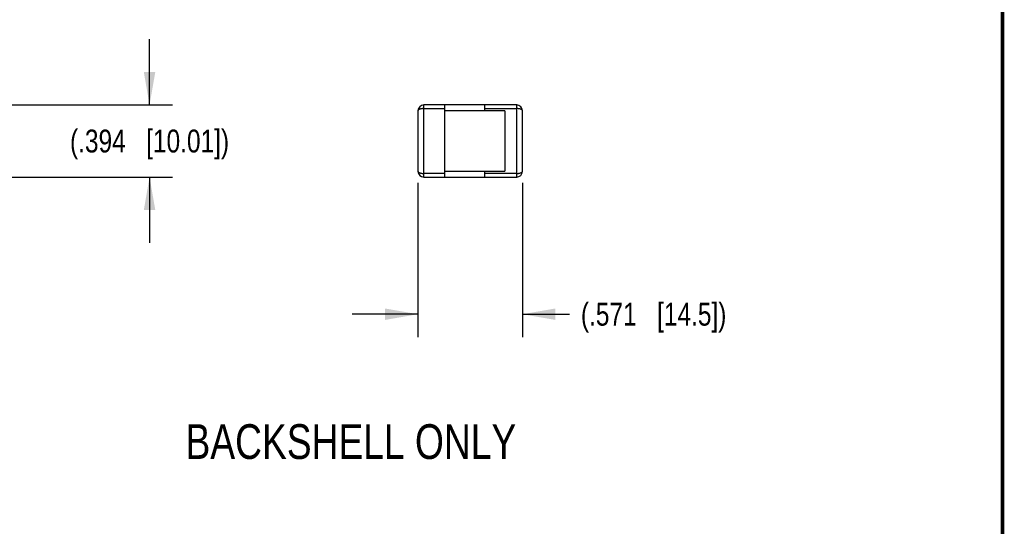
# Model space of a CAD drawing. Header units: inches. Extents: x 0.2 to 16.8, y 0.1 to 10.8.
# Tile 18 of 19: x 11.4 to 16.8, y 2.9 to 5.7. Entities that reach past the tile are written whole.
import ezdxf

# ---------------------------------------------------------------- set-up
doc = ezdxf.new("R2010")
doc.units = ezdxf.units.IN
doc.header["$LTSCALE"] = 0.935
doc.header["$MEASUREMENT"] = 0
doc.layers.get('0').update_dxf_attribs({"linetype": 'CONTINUOUS'})
doc.layers.add('DETAIL', color=7, linetype='CONTINUOUS')
doc.layers.add('DIMENSIONS', color=7, linetype='CONTINUOUS')
doc.styles.get("Standard").update_dxf_attribs({"font": 'txt', "width": 0.8})
doc.dimstyles.new('DIMSTYLE_1', dxfattribs={"dimtxt": 0.125, "dimasz": 0.18, "dimexe": 0.125, "dimexo": 0.0625, "dimgap": 0.0625, "dimtad": 0, "dimtih": 1, "dimtoh": 1, "dimdec": 3, "dimzin": 4, "dimdsep": 46, "dimtxsty": 'STANDARD', "dimblk": '_FILLED', "dimblk1": '_FILLED', "dimblk2": '_FILLED', "dimcen": 0.09, "dimadec": 0, "dimazin": 0, "dimtp": 0.01, "dimtm": 0.01, "dimtfac": 1, "dimtdec": 3, "dimtofl": 0, "dimtmove": 0, "dimatfit": 3, "dimldrblk": '_FILLED', "dimfxl": 1, "dimtolj": 1, "dimtzin": 4, "dimarcsym": 0})

# ---------------------------------------------------------------- blocks, each defined once
blk = doc.blocks.new('_FILLED')
at = {"color": 0, "linetype": 'BYBLOCK'}
blk.add_solid([(0, 0), (-1, 0.174), (-1, -0.174)], dxfattribs=at)
blk = doc.blocks.new('*D8')
at = {"layer": 'DIMENSIONS', "color": 2, "linetype": 'CONTINUOUS'}
for p, q in [((12.0889, 5.1891), (12.0889, 5.5491)), ((10.9483, 5.1891), (12.2139, 5.1891)), ((10.9483, 4.795), (12.2139, 4.795)), ((12.0889, 4.795), (12.0889, 4.435))]:
    blk.add_line(p, q, dxfattribs=at)
at = {"layer": 'DIMENSIONS', "color": 2, "linetype": 'CONTINUOUS', "xscale": 0.18, "yscale": 0.18, "zscale": 0.18}
for p, rotation in [((12.0889, 5.1891), 270), ((12.0889, 4.795), 90)]:
    blk.add_blockref('_FILLED', p, dxfattribs=dict(at, rotation=rotation))
at = {"layer": 'DIMENSIONS', "color": 2, "linetype": 'CONTINUOUS', "insert": (12.0889, 5.0546), "char_height": 0.125, "width": 1.425, "attachment_point": 2, "line_spacing_factor": 0.9}
blk.add_mtext('(.394{\\Ftxt.shx;\\W1.000000;\\H0.125000; }[10.01])', dxfattribs=at)
blk = doc.blocks.new('*D9')
at = {"layer": 'DIMENSIONS', "color": 2, "linetype": 'CONTINUOUS'}
for p, q in [((13.5558, 4.764), (13.5558, 3.92)), ((14.1267, 4.764), (14.1267, 3.92)), ((13.5558, 4.045), (13.1958, 4.045)), ((14.1267, 4.045), (14.3835, 4.045))]:
    blk.add_line(p, q, dxfattribs=at)
at = {"layer": 'DIMENSIONS', "color": 2, "linetype": 'CONTINUOUS', "xscale": 0.18, "yscale": 0.18, "zscale": 0.18}
blk.add_blockref('_FILLED', (13.5558, 4.045), dxfattribs=at)
at = {"layer": 'DIMENSIONS', "color": 2, "linetype": 'CONTINUOUS', "xscale": 0.18, "yscale": 0.18, "zscale": 0.18, "rotation": 180}
blk.add_blockref('_FILLED', (14.1267, 4.045), dxfattribs=at)
at = {"layer": 'DIMENSIONS', "color": 2, "linetype": 'CONTINUOUS', "insert": (14.446, 4.1075), "char_height": 0.125, "width": 1.325, "attachment_point": 1, "line_spacing_factor": 0.9}
blk.add_mtext('(.571{\\Ftxt.shx;\\W1.000000;\\H0.125000; }[14.5])', dxfattribs=at)

msp = doc.modelspace()

# ---------------------------------------------------------------- linework, layer by layer
at = {"color": 7, "linetype": 'CONTINUOUS'}
for p, q in [((13.5873, 4.795), (13.5873, 5.1891)), ((14.0952, 5.1891), (13.5873, 5.1891)), ((13.5873, 5.1695), (13.7005, 5.1695)), ((13.7005, 5.1891), (13.7005, 4.795)), ((13.9209, 5.1576), (13.9209, 5.1891)), ((13.9209, 5.1695), (14.0952, 5.1695)), ((14.0952, 4.795), (14.0952, 5.1891)), ((13.5558, 5.1576), (13.5558, 4.8265)), ((14.0312, 5.1576), (13.7005, 5.1576)), ((14.0312, 5.1576), (14.0312, 4.8265)), ((14.1267, 4.8265), (14.1267, 5.1576)), ((13.7005, 4.8147), (13.5873, 4.8147)), ((13.5873, 4.795), (14.0952, 4.795)), ((13.7005, 4.8265), (14.0312, 4.8265)), ((13.9209, 4.795), (13.9209, 4.8265)), ((14.0952, 4.8147), (13.9209, 4.8147))]:
    msp.add_line(p, q, dxfattribs=at)
at = {"color": 7, "linetype": 'CONTINUOUS', "const_width": 0.02}
msp.add_lwpolyline([(16.75, 0.2586), (16.75, 10.7586)], dxfattribs=at)
at = {"color": 7, "linetype": 'CONTINUOUS'}
for centre, start, end in [((13.5873, 5.1576), 90, 180), ((14.0952, 5.1576), 360, 90), ((13.5873, 4.8265), 180, 270), ((14.0952, 4.8265), 270, 360)]:
    msp.add_arc(centre, 0.0315, start, end, dxfattribs=at)
for points, knots in [([(13.5873, 5.1695), (13.5852, 5.1695), (13.581, 5.1693), (13.575, 5.1686), (13.5696, 5.1675), (13.5648, 5.166), (13.561, 5.1643), (13.5581, 5.1623), (13.5563, 5.1601), (13.5558, 5.1584), (13.5558, 5.1576)], [0, 0, 0, 0, 0.177687, 0.348319, 0.50544, 0.644439, 0.762383, 0.85867, 0.935355, 1, 1, 1, 1]), ([(14.1267, 5.1576), (14.1267, 5.1584), (14.1262, 5.1601), (14.1243, 5.1623), (14.1214, 5.1643), (14.1176, 5.166), (14.1129, 5.1675), (14.1074, 5.1686), (14.1014, 5.1693), (14.0973, 5.1695), (14.0952, 5.1695)], [0, 0, 0, 0, 0.064646, 0.141331, 0.237618, 0.355563, 0.494562, 0.651683, 0.822314, 1, 1, 1, 1]), ([(13.5558, 4.8265), (13.5558, 4.8258), (13.5563, 4.8241), (13.5581, 4.8219), (13.561, 4.8199), (13.5648, 4.8181), (13.5696, 4.8167), (13.575, 4.8156), (13.581, 4.8149), (13.5852, 4.8147), (13.5873, 4.8147)], [0, 0, 0, 0, 0.064645, 0.14133, 0.237617, 0.355561, 0.49456, 0.651681, 0.822313, 1, 1, 1, 1]), ([(14.0952, 4.8147), (14.0973, 4.8147), (14.1014, 4.8149), (14.1074, 4.8156), (14.1129, 4.8167), (14.1176, 4.8181), (14.1214, 4.8199), (14.1243, 4.8219), (14.1262, 4.8241), (14.1267, 4.8258), (14.1267, 4.8265)], [0, 0, 0, 0, 0.177686, 0.348317, 0.505438, 0.644437, 0.762382, 0.858669, 0.935354, 1, 1, 1, 1])]:
    msp.add_open_spline(points, degree=3, knots=knots, dxfattribs=at)

# ---------------------------------------------------------------- texts
at = {"layer": 'DETAIL', "color": 2, "linetype": 'CONTINUOUS', "insert": (13.1891, 3.4434), "char_height": 0.19, "width": 2.128, "attachment_point": 2, "line_spacing_factor": 0.9}
msp.add_mtext('BACKSHELL ONLY', dxfattribs=at)

# ---------------------------------------------------------------- dimensions: what is measured, and where the dimension line sits
at = {"layer": 'DIMENSIONS', "color": 2, "linetype": 'CONTINUOUS'}
dim = msp.add_linear_dim(base=(12.0889, 4.795), p1=(10.8858, 5.1891), p2=(10.8858, 4.795), angle=270, text='(<>)', dimstyle='DIMSTYLE_1', dxfattribs=at)
dim.commit()
dim.dimension.update_dxf_attribs({"geometry": '*D8', "text_midpoint": (12.0889, 4.9921), "dimtype": 160})
dim = msp.add_linear_dim(base=(14.1267, 4.045), p1=(13.5558, 4.8265), p2=(14.1267, 4.8265), text='(<>)', dimstyle='DIMSTYLE_1', dxfattribs=at)
dim.commit()
dim.dimension.update_dxf_attribs({"geometry": '*D9', "text_midpoint": (15.1085, 4.045), "dimtype": 160})

doc.saveas('drawing.dxf')
